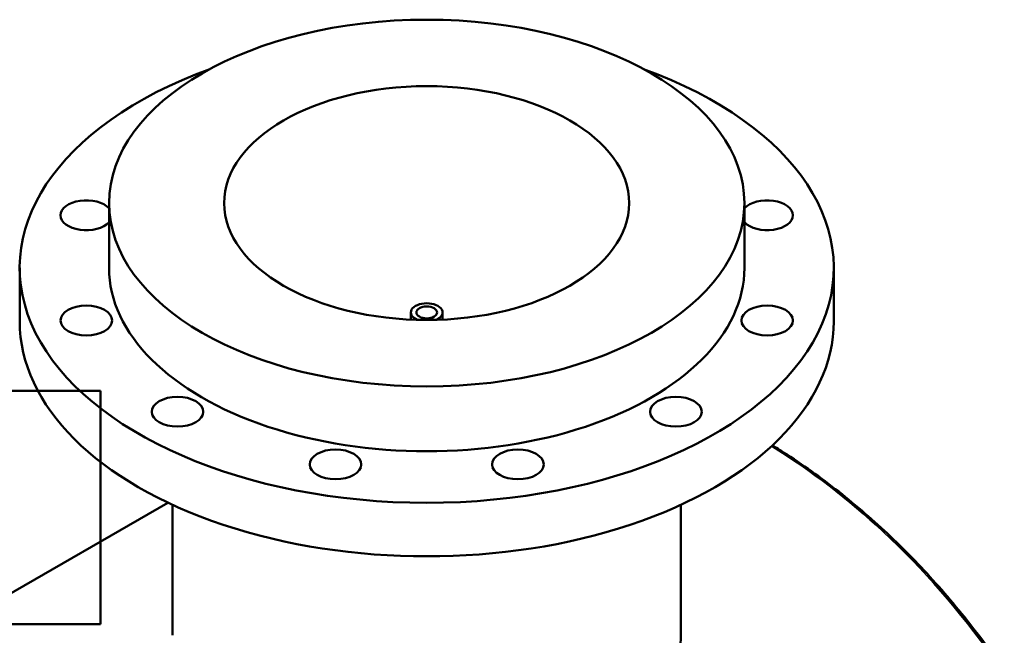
# Model space of a CAD drawing. Header units: millimetres. Extents: x -604 to 1146, y -422 to 904.
# Tile 11 of 11: x 649 to 1145, y 594 to 904. Entities that reach past the tile are written whole.
import ezdxf

# ---------------------------------------------------------------- set-up
doc = ezdxf.new("R2010")
doc.units = ezdxf.units.MM
doc.layers.add('Visible (ANSI)', color=7, linetype='Continuous', lineweight=50)
doc.layers.add('Visible Narrow (ANSI)', color=7, linetype='Continuous', lineweight=35)

msp = doc.modelspace()

# ---------------------------------------------------------------- linework, layer by layer
at = {"layer": 'Visible (ANSI)'}
for p, q in [((694.25, 779.43), (694.25, 812.09)), ((1014.25, 779.43), (1014.25, 812.09)), ((649.25, 752.49), (649.25, 779.43)), ((1059.25, 752.49), (1059.25, 779.43)), ((846.25, 753.38), (846.25, 756.98)), ((862.25, 753.38), (862.25, 756.98)), ((689.91, 717.46), (643.86, 717.46)), ((689.91, 717.46), (689.91, 599.96)), ((563.81, 568.73), (723.88, 661.15)), ((726.25, 594.33), (726.25, 660.04)), ((982.25, 594.33), (982.25, 660.04)), ((643.86, 599.96), (689.91, 599.96))]:
    msp.add_line(p, q, dxfattribs=at)
for centre, major_axis in [((854.25, 812.09), (160, 0)), ((854.25, 812.09), (102, 0)), ((682.8, 752.91), (13, 0)), ((854.25, 756.98), (5.2, 0)), ((1025.71, 752.91), (-13, 0)), ((728.74, 706.97), (13, 0)), ((979.76, 706.97), (13, 0)), ((808.31, 680.44), (13, 0)), ((900.19, 680.44), (13, 0))]:
    msp.add_ellipse(centre, major_axis=major_axis, ratio=0.57735, dxfattribs=at)
for centre, major_axis, start_param, end_param in [((854.25, 779.43), (-205, 0), 5.274453, 10.43351), ((682.8, 805.95), (-13, 0), 3.634607, 8.931764), ((1025.71, 805.95), (13, 0), 3.634607, 8.931764), ((854.25, 779.43), (-160, 0), 0, 3.141593), ((854.25, 756.98), (8, 0), 5.349733, 10.358231), ((854.25, 752.49), (-205, 0), 0, 3.141593)]:
    msp.add_ellipse(centre, major_axis=major_axis, ratio=0.57735, start_param=start_param, end_param=end_param, dxfattribs=at)
for points, knots in [([(1145.15, 576.55), (1141.72, 581.52), (1138.21, 586.41), (1131.04, 596.01), (1127.37, 600.71), (1119.88, 609.93), (1116.05, 614.45), (1108.25, 623.27), (1104.27, 627.59), (1096.16, 636), (1092.03, 640.11), (1083.62, 648.09), (1079.34, 651.98), (1070.64, 659.52), (1066.22, 663.17), (1057.24, 670.25), (1052.68, 673.67), (1043.43, 680.27), (1038.74, 683.44), (1032.13, 687.69), (1030.26, 688.87), (1028.38, 690.03)], [5.116966, 5.116966, 5.116966, 5.116966, 7.168533, 7.168533, 9.220099, 9.220099, 11.271666, 11.271666, 13.323233, 13.323233, 15.3748, 15.3748, 17.426367, 17.426367, 19.477934, 19.477934, 21.529501, 21.529501, 23.581068, 23.581068, 24.385182, 24.385182, 24.385182, 24.385182]), ([(982.25, 594.33), (982.25, 589.02), (981.49, 583.51), (978.26, 572.64), (975.8, 567.27), (969.28, 557.12), (965.21, 552.33), (955.81, 543.69), (950.46, 539.84), (944.76, 536.55)], [67.715368, 67.715368, 67.715368, 67.715368, 70.133865, 70.133865, 72.552362, 72.552362, 74.970859, 74.970859, 77.389357, 77.389357, 77.389357, 77.389357])]:
    msp.add_open_spline(points, degree=3, knots=knots, dxfattribs=at)
at = {"layer": 'Visible Narrow (ANSI)'}
msp.add_open_spline([(1027.92, 689.6), (1047.76, 677.32), (1066.57, 662.89), (1104.28, 627.74), (1122.77, 606.44), (1140.97, 580.99), (1142.48, 578.85), (1143.97, 576.69)], degree=3, knots=[-24.30554, -24.30554, -24.30554, -24.30554, -15.789561, -15.789561, -6.008344, -6.008344, -5.116966, -5.116966, -5.116966, -5.116966], dxfattribs=at)

doc.saveas('drawing.dxf')
